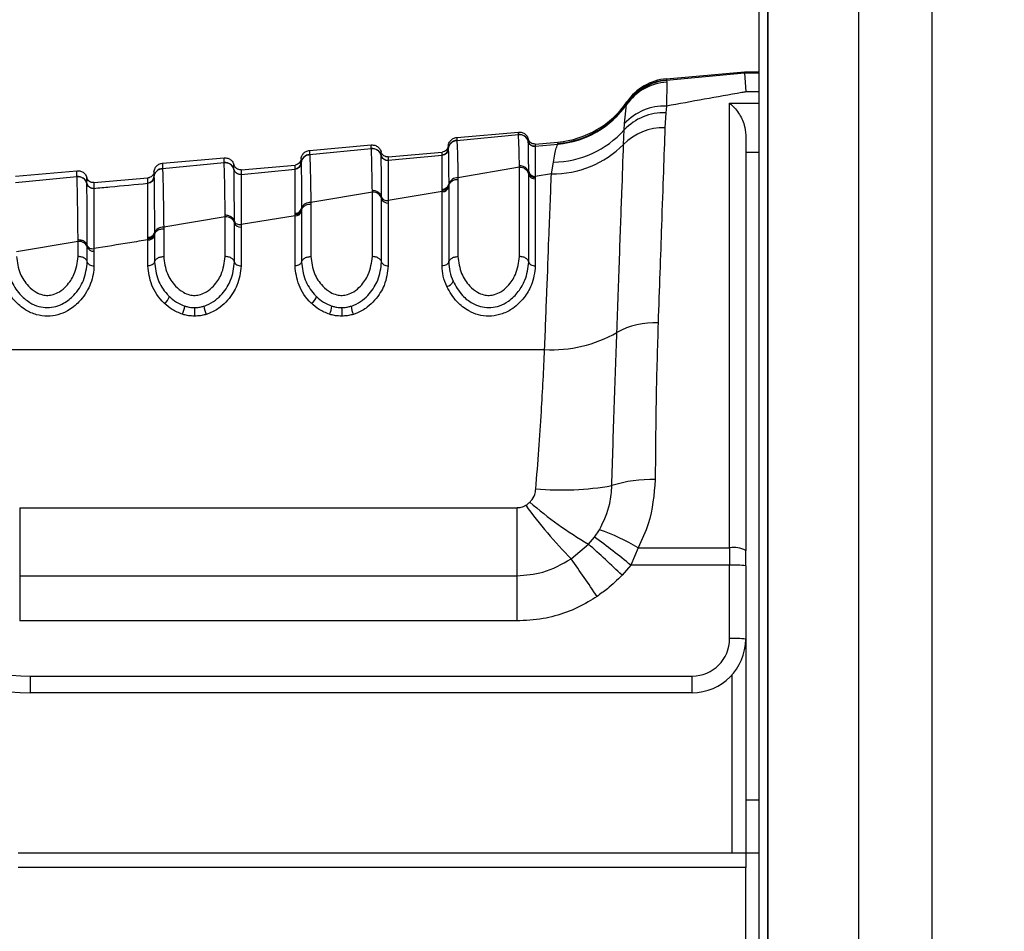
# Model space of a CAD drawing. Header units: millimetres. Extents: x 20 to 26560, y 40 to 18133.
# Tile 21 of 97: x 8913 to 8987, y 5379 to 5448. Entities that reach past the tile are written whole.
import ezdxf

# ---------------------------------------------------------------- set-up
doc = ezdxf.new("R2010")
doc.units = ezdxf.units.MM
doc.header["$LTSCALE"] = 2
doc.layers.add('COMPONENT_GEOMETRY', color=7, linetype='Continuous')
doc.styles.add('SLDTEXTSTYLE0', font='TXT', dxfattribs={"width": 0.75})
doc.dimstyles.new('SLDDIMSTYLE1', dxfattribs={"dimtxt": 150, "dimasz": 6.604, "dimexe": 0, "dimexo": 0.0625, "dimgap": 37.5, "dimtad": 0, "dimtih": 1, "dimtoh": 1, "dimdec": 0, "dimrnd": 1e-09, "dimzin": 12, "dimdsep": 46, "dimtxsty": 'SLDTEXTSTYLE0', "dimsah": 1, "dimcen": 0.09, "dimadec": 0, "dimazin": 3, "dimtfac": 1, "dimtdec": 0, "dimtofl": 0, "dimtmove": 0, "dimatfit": 3, "dimfxl": 1, "dimfrac": 2, "dimtolj": 1, "dimtzin": 12, "dimarcsym": 0})

# ---------------------------------------------------------------- blocks, each defined once
blk = doc.blocks.new('_D_3')
at = {"layer": 'COMPONENT_GEOMETRY', "color": 7}
for p, q in [((8984.055, 7491.327), (6579.839, 7491.327)), ((6586.189, 7491.327), (6586.189, 4817.337)), ((6286.085, 4786.869), (6240.381, 4786.869)), ((6240.381, 4786.869), (6240.381, 4548.744)), ((6886.293, 4786.869), (6931.996, 4786.869)), ((6931.996, 4786.869), (6931.996, 4548.744)), ((6240.381, 4548.744), (6286.085, 4548.744)), ((6931.996, 4548.744), (6886.293, 4548.744)), ((6586.189, 1650.327), (6586.189, 4324.317)), ((8897.92, 1650.327), (6579.839, 1650.327))]:
    blk.add_line(p, q, dxfattribs=at)
for points in [[(6586.189, 7491.327), (6585.173, 7484.723), (6587.205, 7484.723)], [(6586.189, 1650.327), (6587.205, 1656.931), (6585.173, 1656.931)]]:
    blk.add_solid(points, dxfattribs=at)
at = {"layer": 'COMPONENT_GEOMETRY', "color": 7, "char_height": 150, "attachment_point": 1, "style": 'SLDTEXTSTYLE0'}
for s, insert in [('9\'6.98"', (6286.085, 4742.104)), ('2921mm', (6177.022, 4517.677))]:
    blk.add_mtext(s, dxfattribs=dict(at, insert=insert))

msp = doc.modelspace()

# ---------------------------------------------------------------- linework, layer by layer
at = {"color": 8, "linetype": 'Continuous', "lineweight": 25}
for p, q in [((8975.707, 1723.327), (8975.707, 7471.327)), ((8981.172, 7471.327), (8981.172, 1723.327)), ((8968.908, 5940.867), (8968.908, 1723.327)), ((8967.174, 5443.6), (8968.26, 5443.6)), ((8968.26, 5442.167), (8967.26, 5442.167)), ((8966.06, 5441.313), (8968.26, 5441.313)), ((8968.26, 5437.648), (8967.26, 5437.648)), ((8966.26, 5385.309), (8966.26, 5398.623)), ((8967.26, 5389.268), (8968.26, 5389.268))]:
    msp.add_line(p, q, dxfattribs=at)
at = {"color": 7, "linetype": 'Continuous', "lineweight": 25}
for p, q in [((8968.897, 5940.861), (8968.897, 1723.327)), ((8968.26, 5328.142), (8968.26, 5940.309)), ((8961.329, 5443.047), (8967.173, 5443.6)), ((8961.332, 5443.143), (8967.173, 5443.654)), ((8967.173, 5443.6), (8967.173, 5443.654)), ((8967.173, 5443.654), (8968.26, 5443.654)), ((8967.173, 5443.6), (8967.26, 5442.167)), ((8961.329, 5443.047), (8961.348, 5443.021)), ((8961.367, 5442.886), (8961.336, 5441.106)), ((8961.348, 5443.021), (8961.367, 5442.886)), ((8958.378, 5441.309), (8958.382, 5441.33)), ((8958.382, 5441.33), (8958.385, 5441.425)), ((8958.206, 5439.802), (8958.356, 5441.219)), ((8958.356, 5441.219), (8958.378, 5441.309)), ((8961.283, 5440.61), (8961.22, 5439.487)), ((8961.336, 5441.106), (8961.283, 5440.61)), ((8966.06, 5408.1), (8966.06, 5441.313)), ((8945.66, 5438.761), (8950.266, 5439.164)), ((8958.135, 5438.242), (8958.177, 5439.328)), ((8958.177, 5439.328), (8958.206, 5439.802)), ((8945.661, 5438.543), (8950.266, 5438.982)), ((8945.661, 5438.543), (8945.661, 5438.537)), ((8950.266, 5438.982), (8950.266, 5438.988)), ((8951.004, 5438.467), (8951.004, 5438.471)), ((8951.005, 5438.461), (8951.004, 5438.467)), ((8951.532, 5438.27), (8953.228, 5438.419)), ((8967.26, 5438.937), (8967.26, 5407.902)), ((8934.66, 5437.798), (8939.266, 5438.201)), ((8934.661, 5437.494), (8939.266, 5437.933)), ((8939.266, 5437.933), (8939.266, 5437.939)), ((8940.532, 5437.308), (8944.569, 5437.661)), ((8945.024, 5437.903), (8945.024, 5437.897)), ((8945.024, 5437.897), (8945.024, 5437.893)), ((8951.532, 5438.099), (8951.531, 5438.096)), ((8951.531, 5438.096), (8951.531, 5438.089)), ((8951.532, 5438.099), (8953.234, 5438.262)), ((8953.234, 5438.262), (8953.224, 5438.31)), ((8923.66, 5436.836), (8928.266, 5437.239)), ((8934.661, 5437.494), (8934.661, 5437.488)), ((8940.004, 5437.418), (8940.004, 5437.422)), ((8940.005, 5437.412), (8940.004, 5437.419)), ((8940.532, 5437.051), (8940.531, 5437.047)), ((8940.531, 5437.047), (8940.531, 5437.041)), ((8940.532, 5437.051), (8944.569, 5437.436)), ((8944.569, 5437.44), (8944.569, 5437.445)), ((8944.569, 5437.436), (8944.569, 5437.44)), ((8952.736, 5436.052), (8952.891, 5436.916)), ((8912.66, 5435.874), (8917.266, 5436.276)), ((8923.661, 5436.447), (8928.266, 5436.885)), ((8923.661, 5436.447), (8923.661, 5436.441)), ((8928.266, 5436.885), (8928.266, 5436.89)), ((8929.004, 5436.37), (8929.004, 5436.374)), ((8929.005, 5436.364), (8929.004, 5436.37)), ((8929.532, 5436.346), (8933.569, 5436.699)), ((8929.532, 5436.003), (8933.569, 5436.387)), ((8933.569, 5436.391), (8933.569, 5436.397)), ((8933.569, 5436.387), (8933.569, 5436.391)), ((8934.024, 5436.854), (8934.024, 5436.848)), ((8934.024, 5436.848), (8934.024, 5436.844)), ((8950.35, 5436.528), (8945.75, 5435.755)), ((8950.35, 5436.528), (8950.349, 5436.646)), ((8950.35, 5429.864), (8950.35, 5436.528)), ((8951.04, 5436.138), (8951.04, 5436.216)), ((8912.661, 5435.402), (8917.266, 5435.839)), ((8917.266, 5435.839), (8917.266, 5435.844)), ((8918.532, 5435.383), (8922.569, 5435.737)), ((8923.024, 5435.807), (8923.024, 5435.801)), ((8923.024, 5435.801), (8923.024, 5435.797)), ((8929.532, 5436.003), (8929.531, 5435.999)), ((8929.531, 5435.999), (8929.531, 5435.993)), ((8945.75, 5435.755), (8945.75, 5435.637)), ((8945.75, 5435.637), (8945.75, 5429.864)), ((8951.04, 5436.022), (8951.04, 5436.138)), ((8951.04, 5429.452), (8951.04, 5436.022)), ((8952.736, 5436.052), (8951.533, 5435.855)), ((8951.533, 5435.855), (8951.533, 5435.777)), ((8951.533, 5435.777), (8951.533, 5435.661)), ((8951.533, 5435.661), (8951.533, 5429.158)), ((8918.004, 5435.324), (8918.004, 5435.328)), ((8918.004, 5435.319), (8918.004, 5435.324)), ((8918.532, 5434.957), (8918.531, 5434.953)), ((8918.531, 5434.953), (8918.531, 5434.947)), ((8922.569, 5435.344), (8922.569, 5435.35)), ((8922.569, 5435.34), (8922.569, 5435.344)), ((8939.35, 5434.679), (8939.349, 5434.798)), ((8944.567, 5434.713), (8940.533, 5434.051)), ((8944.567, 5434.713), (8944.568, 5434.79)), ((8944.567, 5429.158), (8944.567, 5434.713)), ((8944.568, 5434.79), (8944.568, 5434.9)), ((8945.059, 5435.258), (8945.06, 5435.144)), ((8945.06, 5435.144), (8945.06, 5435.064)), ((8945.06, 5435.064), (8945.06, 5429.452)), ((8939.35, 5434.679), (8934.75, 5433.906)), ((8939.35, 5429.864), (8939.35, 5434.679)), ((8940.04, 5434.2), (8940.04, 5434.315)), ((8940.04, 5429.452), (8940.04, 5434.2)), ((8940.533, 5434.051), (8940.533, 5433.857)), ((8934.059, 5433.436), (8934.06, 5433.322)), ((8934.06, 5433.322), (8934.06, 5433.242)), ((8934.06, 5433.242), (8934.06, 5429.452)), ((8934.75, 5433.906), (8934.75, 5433.789)), ((8934.75, 5433.789), (8934.75, 5429.864)), ((8940.533, 5433.857), (8940.533, 5429.158)), ((8928.35, 5432.832), (8923.75, 5432.061)), ((8928.35, 5432.832), (8928.349, 5432.951)), ((8928.35, 5429.864), (8928.35, 5432.832)), ((8929.04, 5432.379), (8929.04, 5432.494)), ((8933.567, 5432.909), (8929.533, 5432.249)), ((8933.567, 5432.909), (8933.568, 5432.986)), ((8933.567, 5429.158), (8933.567, 5432.909)), ((8933.568, 5432.986), (8933.568, 5433.097)), ((8923.75, 5432.061), (8923.75, 5431.944)), ((8923.75, 5431.944), (8923.75, 5429.864)), ((8929.04, 5429.452), (8929.04, 5432.379)), ((8929.533, 5432.055), (8929.533, 5429.158)), ((8917.35, 5430.99), (8917.349, 5431.108)), ((8922.567, 5431.186), (8922.568, 5431.297)), ((8922.567, 5431.109), (8922.567, 5431.186)), ((8922.567, 5429.158), (8922.567, 5431.109)), ((8923.059, 5431.617), (8923.06, 5431.503)), ((8923.06, 5431.503), (8923.06, 5431.423)), ((8923.06, 5431.423), (8923.06, 5429.452)), ((8917.35, 5430.99), (8912.75, 5430.221)), ((8917.35, 5429.864), (8917.35, 5430.99)), ((8918.04, 5430.562), (8918.04, 5430.678)), ((8918.04, 5429.452), (8918.04, 5430.562)), ((8918.533, 5430.45), (8918.533, 5430.257)), ((8918.533, 5430.257), (8918.533, 5429.158)), ((8896.729, 5422.911), (8952.229, 5422.911)), ((8912.984, 5411.093), (8912.984, 5406.012)), ((8912.984, 5411.093), (8950.139, 5411.093)), ((8950.139, 5411.093), (8950.139, 5406.012)), ((8955.964, 5408.898), (8956.338, 5409.443)), ((8954.207, 5407.263), (8955.508, 5408.372)), ((8955.508, 5408.372), (8955.964, 5408.898)), ((8959.217, 5408.1), (8958.678, 5406.797)), ((8959.217, 5408.1), (8966.06, 5408.1)), ((8966.06, 5408.1), (8966.06, 5406.797)), ((8967.26, 5406.755), (8967.26, 5407.902)), ((8958.678, 5406.797), (8958.015, 5406.041)), ((8966.06, 5406.797), (8958.678, 5406.797)), ((8966.06, 5401.31), (8966.06, 5406.797)), ((8967.26, 5406.755), (8967.26, 5401.268)), ((8912.984, 5406.012), (8912.984, 5402.626)), ((8912.984, 5406.012), (8950.139, 5406.012)), ((8950.139, 5406.012), (8950.139, 5402.626)), ((8950.139, 5402.626), (8912.984, 5402.626)), ((8967.26, 5401.268), (8967.26, 5385.309)), ((8913.785, 5398.51), (8963.26, 5398.51)), ((8913.785, 5397.268), (8913.785, 5398.51)), ((8963.26, 5397.268), (8963.26, 5398.51)), ((8963.26, 5397.268), (8913.785, 5397.268)), ((8912.86, 5385.309), (8967.26, 5385.309)), ((8967.26, 5385.309), (8967.26, 5384.213)), ((8968.26, 5385.268), (8967.26, 5385.268)), ((8967.26, 5384.213), (8912.86, 5384.213)), ((8967.26, 5337.809), (8967.26, 5384.213))]:
    msp.add_line(p, q, dxfattribs=at)
for centre, radius, start, end in [((8961.597, 5438.919), 3.973, 93.31237, 144.64383), ((8961.665, 5439.039), 3.995, 94.53773, 145.36059), ((8961.677, 5439.062), 4, 94.98935, 145.45854), ((8961.681, 5439.158), 4, 95, 145.4788), ((8952.618, 5445.392), 7, 275, 325.4788), ((8952.615, 5445.283), 7, 274.9879, 325.41061), ((8952.62, 5445.24), 7.005, 275.03006, 324.96754), ((8961.16, 5436.506), 4.106, 88.28209, 136.58096), ((8961.178, 5437.075), 4.034, 87.75358, 137.46123), ((8952.778, 5444.161), 7.246, 270.89248, 318.1669), ((8961.122, 5435.284), 4.204, 88.66545, 135.28351), ((8945.721, 5437.846), 0.7, 94.96362, 175.37012), ((8950.327, 5438.285), 0.7, 14.56379, 95.01601), ((8951.488, 5438.598), 0.5, 194.62283, 275.00852), ((8951.488, 5438.587), 0.5, 194.58219, 274.91239), ((8939.327, 5437.236), 0.7, 14.5966, 95.02051), ((8944.526, 5437.943), 0.5, 274.96367, 355.37015), ((8944.526, 5437.934), 0.5, 274.97499, 355.31886), ((8952.895, 5443.411), 7.36, 268.76314, 315.3914), ((8934.721, 5436.797), 0.699, 94.94911, 175.35582), ((8940.488, 5437.549), 0.5, 194.63736, 275.01283), ((8940.488, 5437.539), 0.5, 194.61554, 274.95338), ((8923.721, 5435.75), 0.699, 94.93489, 175.34178), ((8928.327, 5436.188), 0.7, 14.62192, 95.02475), ((8929.488, 5436.501), 0.5, 194.65179, 275.0171), ((8929.488, 5436.491), 0.5, 194.64081, 274.97904), ((8933.526, 5436.894), 0.5, 274.94917, 355.35586), ((8933.526, 5436.885), 0.5, 274.96054, 355.318), ((8950.384, 5435.85), 0.678, 14.68466, 92.86724), ((8951.508, 5436.338), 0.484, 194.61029, 272.93826), ((8917.327, 5435.142), 0.7, 14.64313, 95.02876), ((8922.526, 5435.847), 0.5, 274.93497, 355.34183), ((8922.526, 5435.838), 0.5, 274.94617, 355.31256), ((8945.712, 5435.078), 0.677, 86.85397, 164.61833), ((8951.509, 5436.145), 0.485, 194.68466, 272.86724), ((8918.488, 5435.455), 0.5, 194.66583, 275.02125), ((8918.488, 5435.445), 0.5, 194.66167, 274.99692), ((8944.595, 5435.195), 0.483, 266.6557, 344.29235), ((8944.591, 5435.384), 0.485, 267.21495, 344.89806), ((8939.395, 5434.006), 0.674, 16.66521, 93.76431), ((8940.502, 5434.338), 0.482, 196.66521, 273.76431), ((8933.602, 5433.389), 0.481, 265.78299, 342.23384), ((8933.599, 5433.578), 0.482, 266.29369, 342.86507), ((8934.702, 5433.234), 0.674, 85.97641, 162.5596), ((8928.404, 5432.162), 0.672, 18.79574, 94.61245), ((8923.693, 5431.391), 0.673, 85.15278, 160.35491), ((8929.495, 5432.534), 0.48, 198.79574, 274.61245), ((8922.609, 5431.587), 0.48, 264.96497, 340.02134), ((8922.606, 5431.776), 0.481, 265.43737, 340.68633), ((8917.414, 5430.321), 0.672, 21.08422, 95.40068), ((8918.488, 5430.735), 0.48, 201.08422, 275.40068), ((8944.796, 5428.235), 0.623, 280.68995, 339.45519), ((8923.363, 5427.099), 0.849, 300.37098, 344.02401), ((8934.363, 5427.099), 0.849, 300.37098, 344.02401), ((8923.463, 5426.385), 1.881, 333.49877, 353.0668), ((9206.166, 5426.268), 280.111, 180.04546, 180.17627), ((8928.659, 5426.381), 1.917, 186.79912, 206.00107), ((8934.463, 5426.385), 1.881, 333.49877, 353.0668), ((9217.166, 5426.268), 280.111, 180.04546, 180.17627), ((8939.659, 5426.381), 1.917, 186.79912, 206.00107), ((8960.384, 5419.262), 5.644, 86.67642, 119.24074), ((8952.757, 5432.736), 9.839, 266.92913, 299.66914), ((8953.434, 5434.981), 22.567, 265.27046, 279.74217), ((8960.195, 5403.523), 9.674, 88.20634, 107.70818), ((8980.914, 5433.301), 37.3, 216.19794, 224.27386), ((8969.89, 5433.132), 28.634, 229.04383, 239.85023), ((8951.327, 5394.939), 15.345, 59.0583, 70.94149), ((8896.445, 5342.331), 88.599, 45.97865, 48.19247), ((8907.057, 5342.902), 82.142, 51.06499, 53.45868), ((8966.352, 5406.136), 1.986, 62.79102, 98.44828), ((8861.678, 5341.101), 113.749, 33.8507, 35.566), ((8966.36, 5398.17), 8.633, 84.01335, 91.98909), ((8913.785, 5417.31), 18.8, 234.78286, 270), ((8913.785, 5417.268), 20, 234.78286, 270), ((8963.26, 5401.31), 2.8, 270, 0), ((8963.26, 5401.268), 4, 270, 0), ((8966.36, 5392.683), 8.633, 84.01335, 91.98909)]:
    msp.add_arc(centre, radius, start, end, dxfattribs=at)
for points, knots in [([(8961.332, 5443.143), (8961.332, 5443.139), (8961.332, 5443.13), (8961.33, 5443.073), (8961.329, 5443.047)], [0, 0, 0, 0, 0.541517, 1, 1, 1, 1]), ([(8967.26, 5442.167), (8967.162, 5442.149), (8965.215, 5441.802), (8963.226, 5441.445), (8961.336, 5441.106)], [0, 0, 0, 0, 0.05035, 1, 1, 1, 1]), ([(8966.06, 5441.313), (8966.063, 5441.31), (8966.295, 5441.132), (8966.71, 5440.682), (8967.168, 5439.826), (8967.234, 5439.193), (8967.26, 5438.937)], [0, 0, 0, 0, 0.005285, 0.4232414, 0.7661018, 1, 1, 1, 1]), ([(8950.266, 5438.988), (8950.266, 5438.991), (8950.266, 5439.049), (8950.266, 5439.139), (8950.266, 5439.155), (8950.266, 5439.164)], [0, 0, 0, 0, 0.024244, 0.500106, 1, 1, 1, 1]), ([(8950.266, 5439.164), (8950.358, 5439.161), (8950.543, 5439.156), (8950.788, 5439.015), (8950.942, 5438.829), (8950.988, 5438.693), (8951.004, 5438.643)], [0, 0, 0, 0, 0.279636, 0.559272, 0.838908, 1, 1, 1, 1]), ([(8961.22, 5439.487), (8961.183, 5438.435), (8961.109, 5436.311), (8960.944, 5431.582), (8960.799, 5427.41), (8960.711, 5424.897)], [0, 0, 0, 0, 0.280639, 0.566729, 1, 1, 1, 1]), ([(8945.024, 5438.119), (8945.031, 5438.171), (8945.053, 5438.314), (8945.172, 5438.524), (8945.389, 5438.705), (8945.57, 5438.742), (8945.66, 5438.761)], [0, 0, 0, 0, 0.161092, 0.440728, 0.720364, 1, 1, 1, 1]), ([(8945.024, 5437.897), (8945.032, 5437.949), (8945.053, 5438.091), (8945.173, 5438.301), (8945.39, 5438.482), (8945.571, 5438.519), (8945.661, 5438.537)], [0, 0, 0, 0, 0.160966, 0.440644, 0.720322, 1, 1, 1, 1]), ([(8945.66, 5438.761), (8945.66, 5438.76), (8945.66, 5438.759), (8945.661, 5438.718), (8945.661, 5438.623), (8945.661, 5438.553), (8945.661, 5438.543)], [0, 0, 0, 0, 0.078728, 0.506313, 0.933899, 1, 1, 1, 1]), ([(8945.661, 5438.537), (8945.663, 5438.526), (8945.678, 5438.428), (8945.703, 5437.893), (8945.73, 5436.774), (8945.745, 5436.003), (8945.75, 5435.755)], [0, 0, 0, 0, 0.0581112, 0.5134808, 0.8432452, 1, 1, 1, 1]), ([(8950.266, 5438.988), (8950.358, 5438.986), (8950.543, 5438.981), (8950.788, 5438.84), (8950.942, 5438.654), (8950.988, 5438.517), (8951.004, 5438.467)], [0, 0, 0, 0, 0.279599, 0.559199, 0.838798, 1, 1, 1, 1]), ([(8950.349, 5436.646), (8950.348, 5436.672), (8950.333, 5437.383), (8950.305, 5438.525), (8950.279, 5438.83), (8950.266, 5438.982)], [0, 0, 0, 0, 0.018267, 0.509409, 1, 1, 1, 1]), ([(8951.004, 5438.471), (8951.004, 5438.493), (8951.004, 5438.546), (8951.004, 5438.621), (8951.004, 5438.634), (8951.004, 5438.643)], [0, 0, 0, 0, 0.206416, 0.494549, 1, 1, 1, 1]), ([(8951.04, 5436.216), (8951.039, 5436.27), (8951.032, 5437.04), (8951.022, 5437.897), (8951.011, 5438.363), (8951.006, 5438.438), (8951.005, 5438.461)], [0, 0, 0, 0, 0.040645, 0.584105, 0.874491, 1, 1, 1, 1]), ([(8953.224, 5438.31), (8953.225, 5438.341), (8953.227, 5438.405), (8953.228, 5438.414), (8953.228, 5438.419)], [0, 0, 0, 0, 0.491504, 1, 1, 1, 1]), ([(8934.024, 5437.157), (8934.031, 5437.209), (8934.053, 5437.352), (8934.172, 5437.561), (8934.389, 5437.743), (8934.57, 5437.78), (8934.66, 5437.798)], [0, 0, 0, 0, 0.161092, 0.440728, 0.720364, 1, 1, 1, 1]), ([(8934.66, 5437.798), (8934.66, 5437.792), (8934.661, 5437.783), (8934.661, 5437.706), (8934.661, 5437.612), (8934.661, 5437.515), (8934.661, 5437.494)], [0, 0, 0, 0, 0.3236898, 0.5044315, 0.893531, 1, 1, 1, 1]), ([(8939.266, 5437.939), (8939.266, 5437.988), (8939.266, 5438.068), (8939.266, 5438.161), (8939.266, 5438.199), (8939.266, 5438.201), (8939.266, 5438.201)], [0, 0, 0, 0, 0.305522, 0.500162, 0.917082, 1, 1, 1, 1]), ([(8939.266, 5438.201), (8939.358, 5438.199), (8939.543, 5438.194), (8939.788, 5438.053), (8939.942, 5437.867), (8939.988, 5437.73), (8940.004, 5437.68)], [0, 0, 0, 0, 0.279636, 0.559272, 0.838908, 1, 1, 1, 1]), ([(8939.266, 5437.939), (8939.358, 5437.936), (8939.543, 5437.931), (8939.788, 5437.79), (8939.942, 5437.605), (8939.988, 5437.468), (8940.004, 5437.418)], [0, 0, 0, 0, 0.27961, 0.559221, 0.838831, 1, 1, 1, 1]), ([(8939.349, 5434.798), (8939.34, 5435.314), (8939.325, 5436.198), (8939.302, 5437.18), (8939.283, 5437.752), (8939.271, 5437.884), (8939.266, 5437.933)], [0, 0, 0, 0, 0.296146, 0.5073, 0.816527, 1, 1, 1, 1]), ([(8940.004, 5437.422), (8940.004, 5437.496), (8940.004, 5437.604), (8940.004, 5437.67), (8940.004, 5437.676), (8940.004, 5437.68)], [0, 0, 0, 0, 0.49639, 0.731261, 1, 1, 1, 1]), ([(8944.569, 5437.445), (8944.569, 5437.477), (8944.569, 5437.543), (8944.569, 5437.635), (8944.569, 5437.651), (8944.569, 5437.661)], [0, 0, 0, 0, 0.2373766, 0.4936885, 1, 1, 1, 1]), ([(8945.024, 5438.119), (8945.024, 5438.109), (8945.024, 5438.093), (8945.024, 5438.001), (8945.024, 5437.935), (8945.024, 5437.903)], [0, 0, 0, 0, 0.50631, 0.762623, 1, 1, 1, 1]), ([(8945.024, 5437.893), (8945.025, 5437.882), (8945.033, 5437.75), (8945.044, 5437.02), (8945.056, 5435.649), (8945.059, 5435.258)], [0, 0, 0, 0, 0.058019, 0.731528, 1, 1, 1, 1]), ([(8951.531, 5438.089), (8951.531, 5438.065), (8951.532, 5437.984), (8951.532, 5437.522), (8951.533, 5436.522), (8951.533, 5435.855)], [0, 0, 0, 0, 0.125665, 0.416296, 1, 1, 1, 1]), ([(8951.532, 5438.27), (8951.532, 5438.262), (8951.532, 5438.249), (8951.532, 5438.174), (8951.532, 5438.121), (8951.532, 5438.099)], [0, 0, 0, 0, 0.50545, 0.793584, 1, 1, 1, 1]), ([(8952.891, 5436.916), (8952.964, 5437.326), (8953.088, 5438.025), (8953.192, 5438.193), (8953.234, 5438.262)], [0, 0, 0, 0, 0.587951, 1, 1, 1, 1]), ([(8957.627, 5424.187), (8957.695, 5426.084), (8957.834, 5429.931), (8958.006, 5434.674), (8958.093, 5437.089), (8958.135, 5438.242)], [0, 0, 0, 0, 0.336897, 0.683326, 1, 1, 1, 1]), ([(8928.266, 5436.89), (8928.266, 5436.96), (8928.266, 5437.066), (8928.266, 5437.177), (8928.266, 5437.231), (8928.266, 5437.237), (8928.266, 5437.239)], [0, 0, 0, 0, 0.331322, 0.500214, 0.838141, 1, 1, 1, 1]), ([(8928.266, 5437.239), (8928.358, 5437.236), (8928.543, 5437.231), (8928.788, 5437.09), (8928.942, 5436.905), (8928.988, 5436.768), (8929.004, 5436.718)], [0, 0, 0, 0, 0.279636, 0.559272, 0.838908, 1, 1, 1, 1]), ([(8934.024, 5436.848), (8934.032, 5436.9), (8934.053, 5437.043), (8934.173, 5437.252), (8934.39, 5437.433), (8934.571, 5437.47), (8934.661, 5437.488)], [0, 0, 0, 0, 0.161001, 0.440667, 0.720334, 1, 1, 1, 1]), ([(8934.024, 5437.157), (8934.024, 5437.143), (8934.024, 5437.122), (8934.024, 5436.997), (8934.024, 5436.906), (8934.024, 5436.854)], [0, 0, 0, 0, 0.5044252, 0.721113, 1, 1, 1, 1]), ([(8934.661, 5437.488), (8934.662, 5437.482), (8934.67, 5437.411), (8934.685, 5437.124), (8934.708, 5436.311), (8934.729, 5435.285), (8934.744, 5434.302), (8934.75, 5433.906)], [0, 0, 0, 0, 0.02498, 0.311752, 0.510885, 0.803406, 1, 1, 1, 1]), ([(8940.04, 5434.316), (8940.04, 5434.403), (8940.034, 5435.316), (8940.024, 5436.375), (8940.013, 5437.184), (8940.007, 5437.336), (8940.005, 5437.412)], [0, 0, 0, 0, 0.048389, 0.50682, 0.753735, 1, 1, 1, 1]), ([(8940.531, 5437.041), (8940.532, 5436.962), (8940.532, 5436.803), (8940.533, 5435.998), (8940.533, 5434.829), (8940.533, 5434.051)], [0, 0, 0, 0, 0.250116, 0.500765, 1, 1, 1, 1]), ([(8940.532, 5437.308), (8940.532, 5437.304), (8940.532, 5437.297), (8940.532, 5437.232), (8940.532, 5437.124), (8940.532, 5437.051)], [0, 0, 0, 0, 0.268737, 0.503609, 1, 1, 1, 1]), ([(8944.568, 5434.9), (8944.568, 5435.285), (8944.567, 5436.716), (8944.568, 5437.132), (8944.569, 5437.436)], [0, 0, 0, 0, 0.268949, 1, 1, 1, 1]), ([(8917.266, 5435.844), (8917.266, 5435.857), (8917.266, 5435.956), (8917.266, 5436.071), (8917.266, 5436.197), (8917.266, 5436.265), (8917.266, 5436.273), (8917.266, 5436.276)], [0, 0, 0, 0, 0.045283, 0.348609, 0.500266, 0.803652, 1, 1, 1, 1]), ([(8917.266, 5436.276), (8917.358, 5436.274), (8917.543, 5436.269), (8917.788, 5436.128), (8917.942, 5435.942), (8917.988, 5435.805), (8918.004, 5435.755)], [0, 0, 0, 0, 0.279636, 0.559272, 0.838908, 1, 1, 1, 1]), ([(8923.024, 5436.195), (8923.031, 5436.247), (8923.053, 5436.389), (8923.172, 5436.599), (8923.389, 5436.78), (8923.57, 5436.817), (8923.66, 5436.836)], [0, 0, 0, 0, 0.161092, 0.440728, 0.720364, 1, 1, 1, 1]), ([(8923.024, 5435.801), (8923.032, 5435.853), (8923.053, 5435.995), (8923.173, 5436.205), (8923.39, 5436.386), (8923.571, 5436.422), (8923.661, 5436.441)], [0, 0, 0, 0, 0.161023, 0.440682, 0.720341, 1, 1, 1, 1]), ([(8923.024, 5436.195), (8923.024, 5436.176), (8923.024, 5436.151), (8923.024, 5435.996), (8923.024, 5435.879), (8923.024, 5435.807)], [0, 0, 0, 0, 0.503297, 0.694828, 1, 1, 1, 1]), ([(8923.66, 5436.836), (8923.66, 5436.836), (8923.661, 5436.835), (8923.661, 5436.811), (8923.661, 5436.723), (8923.661, 5436.612), (8923.661, 5436.49), (8923.661, 5436.447)], [0, 0, 0, 0, 0.023999, 0.34354, 0.503304, 0.822907, 1, 1, 1, 1]), ([(8923.661, 5436.441), (8923.663, 5436.418), (8923.672, 5436.315), (8923.686, 5435.918), (8923.703, 5435.182), (8923.724, 5434.084), (8923.739, 5432.92), (8923.75, 5432.061)], [0, 0, 0, 0, 0.071059, 0.328707, 0.508594, 0.637825, 1, 1, 1, 1]), ([(8928.266, 5436.89), (8928.358, 5436.888), (8928.543, 5436.883), (8928.788, 5436.742), (8928.942, 5436.557), (8928.988, 5436.42), (8929.004, 5436.37)], [0, 0, 0, 0, 0.279617, 0.559234, 0.838851, 1, 1, 1, 1]), ([(8928.349, 5432.951), (8928.34, 5433.636), (8928.325, 5434.729), (8928.302, 5435.894), (8928.284, 5436.624), (8928.271, 5436.805), (8928.266, 5436.885)], [0, 0, 0, 0, 0.316585, 0.505351, 0.78008, 1, 1, 1, 1]), ([(8929.004, 5436.374), (8929.004, 5436.472), (8929.004, 5436.61), (8929.004, 5436.702), (8929.004, 5436.712), (8929.004, 5436.718)], [0, 0, 0, 0, 0.497408, 0.70081, 1, 1, 1, 1]), ([(8929.04, 5432.495), (8929.04, 5432.562), (8929.034, 5433.694), (8929.025, 5434.988), (8929.013, 5436.053), (8929.008, 5436.253), (8929.005, 5436.364)], [0, 0, 0, 0, 0.029742, 0.504683, 0.725321, 1, 1, 1, 1]), ([(8929.532, 5436.346), (8929.532, 5436.34), (8929.532, 5436.33), (8929.532, 5436.239), (8929.532, 5436.101), (8929.532, 5436.003)], [0, 0, 0, 0, 0.299188, 0.502591, 1, 1, 1, 1]), ([(8933.568, 5433.097), (8933.568, 5433.569), (8933.568, 5434.472), (8933.568, 5435.688), (8933.569, 5436.255), (8933.569, 5436.37), (8933.569, 5436.387)], [0, 0, 0, 0, 0.257471, 0.493197, 0.926487, 1, 1, 1, 1]), ([(8933.569, 5436.397), (8933.569, 5436.448), (8933.569, 5436.54), (8933.569, 5436.664), (8933.569, 5436.685), (8933.569, 5436.699)], [0, 0, 0, 0, 0.2788864, 0.4955735, 1, 1, 1, 1]), ([(8934.024, 5436.844), (8934.025, 5436.826), (8934.03, 5436.702), (8934.039, 5436.111), (8934.05, 5434.854), (8934.056, 5433.922), (8934.059, 5433.436)], [0, 0, 0, 0, 0.073597, 0.507112, 0.742765, 1, 1, 1, 1]), ([(8951.04, 5436.138), (8951.028, 5436.183), (8950.995, 5436.305), (8950.857, 5436.478), (8950.624, 5436.619), (8950.44, 5436.637), (8950.349, 5436.646)], [0, 0, 0, 0, 0.160815, 0.440545, 0.720273, 1, 1, 1, 1]), ([(8917.266, 5435.844), (8917.358, 5435.842), (8917.543, 5435.837), (8917.788, 5435.696), (8917.942, 5435.511), (8917.988, 5435.374), (8918.004, 5435.324)], [0, 0, 0, 0, 0.279621, 0.559243, 0.838864, 1, 1, 1, 1]), ([(8917.349, 5431.108), (8917.339, 5431.958), (8917.324, 5433.251), (8917.295, 5435.077), (8917.278, 5435.514), (8917.266, 5435.839)], [0, 0, 0, 0, 0.331863, 0.504238, 1, 1, 1, 1]), ([(8918.004, 5435.328), (8918.004, 5435.45), (8918.004, 5435.617), (8918.004, 5435.734), (8918.004, 5435.747), (8918.004, 5435.755)], [0, 0, 0, 0, 0.498061, 0.680482, 1, 1, 1, 1]), ([(8922.569, 5435.35), (8922.569, 5435.421), (8922.569, 5435.538), (8922.569, 5435.693), (8922.569, 5435.718), (8922.569, 5435.737)], [0, 0, 0, 0, 0.305171, 0.496702, 1, 1, 1, 1]), ([(8923.024, 5435.797), (8923.024, 5435.782), (8923.03, 5435.638), (8923.038, 5434.954), (8923.05, 5433.399), (8923.056, 5432.265), (8923.059, 5431.617)], [0, 0, 0, 0, 0.051672, 0.505066, 0.717512, 1, 1, 1, 1]), ([(8929.531, 5435.993), (8929.531, 5435.992), (8929.532, 5435.926), (8929.532, 5435.651), (8929.533, 5434.637), (8929.533, 5433.225), (8929.533, 5432.249)], [0, 0, 0, 0, 0.0042843, 0.2781673, 0.5014835, 1, 1, 1, 1]), ([(8945.06, 5435.144), (8945.072, 5435.187), (8945.106, 5435.306), (8945.243, 5435.474), (8945.475, 5435.611), (8945.659, 5435.628), (8945.75, 5435.637)], [0, 0, 0, 0, 0.161268, 0.440845, 0.720423, 1, 1, 1, 1]), ([(8952.229, 5422.911), (8952.286, 5424.39), (8952.401, 5427.375), (8952.58, 5432.013), (8952.677, 5434.53), (8952.736, 5436.052)], [0, 0, 0, 0, 0.279346, 0.564006, 1, 1, 1, 1]), ([(8918.04, 5430.678), (8918.04, 5430.826), (8918.036, 5431.63), (8918.029, 5432.792), (8918.018, 5434.546), (8918.01, 5434.998), (8918.004, 5435.319)], [0, 0, 0, 0, 0.055685, 0.303138, 0.50423, 1, 1, 1, 1]), ([(8918.531, 5434.947), (8918.532, 5434.935), (8918.532, 5434.779), (8918.533, 5434.075), (8918.533, 5432.457), (8918.533, 5431.329), (8918.533, 5430.569), (8918.533, 5430.45)], [0, 0, 0, 0, 0.038421, 0.501138, 0.704054, 0.953619, 1, 1, 1, 1]), ([(8918.532, 5435.383), (8918.532, 5435.375), (8918.532, 5435.362), (8918.532, 5435.246), (8918.532, 5435.079), (8918.532, 5434.957)], [0, 0, 0, 0, 0.319517, 0.501938, 1, 1, 1, 1]), ([(8918.532, 5434.957), (8918.932, 5434.995), (8920.278, 5435.123), (8921.623, 5435.25), (8922.569, 5435.34)], [0, 0, 0, 0, 0.297159, 1, 1, 1, 1]), ([(8922.568, 5431.297), (8922.568, 5431.347), (8922.568, 5432.012), (8922.568, 5433.04), (8922.568, 5434.656), (8922.569, 5435.058), (8922.569, 5435.34)], [0, 0, 0, 0, 0.021195, 0.282969, 0.495586, 1, 1, 1, 1]), ([(8940.04, 5434.315), (8940.028, 5434.358), (8939.995, 5434.474), (8939.857, 5434.638), (8939.624, 5434.772), (8939.441, 5434.79), (8939.349, 5434.798)], [0, 0, 0, 0, 0.160955, 0.440637, 0.720318, 1, 1, 1, 1]), ([(8940.04, 5434.315), (8940.056, 5434.275), (8940.087, 5434.195), (8940.204, 5434.104), (8940.357, 5434.046), (8940.474, 5434.05), (8940.533, 5434.051)], [0, 0, 0, 0, 0.250094, 0.50011, 0.75007, 1, 1, 1, 1]), ([(8934.06, 5433.322), (8934.044, 5433.276), (8934.013, 5433.185), (8933.896, 5433.076), (8933.743, 5433.001), (8933.626, 5432.991), (8933.568, 5432.986)], [0, 0, 0, 0, 0.249999, 0.499999, 0.749999, 1, 1, 1, 1]), ([(8934.06, 5433.322), (8934.072, 5433.363), (8934.106, 5433.475), (8934.243, 5433.634), (8934.475, 5433.764), (8934.659, 5433.78), (8934.75, 5433.789)], [0, 0, 0, 0, 0.161233, 0.440822, 0.720411, 1, 1, 1, 1]), ([(8929.04, 5432.494), (8929.028, 5432.535), (8928.995, 5432.644), (8928.857, 5432.8), (8928.625, 5432.927), (8928.441, 5432.943), (8928.349, 5432.951)], [0, 0, 0, 0, 0.160979, 0.440653, 0.720326, 1, 1, 1, 1]), ([(8929.04, 5432.495), (8929.056, 5432.457), (8929.087, 5432.382), (8929.204, 5432.296), (8929.357, 5432.243), (8929.474, 5432.247), (8929.533, 5432.249)], [0, 0, 0, 0, 0.250077, 0.500091, 0.750057, 1, 1, 1, 1]), ([(8923.06, 5431.503), (8923.072, 5431.542), (8923.106, 5431.648), (8923.243, 5431.798), (8923.475, 5431.92), (8923.659, 5431.936), (8923.75, 5431.944)], [0, 0, 0, 0, 0.161211, 0.440807, 0.720404, 1, 1, 1, 1]), ([(8929.533, 5432.249), (8929.533, 5432.246), (8929.533, 5432.182), (8929.533, 5432.118), (8929.533, 5432.055)], [0, 0, 0, 0, 0.036212, 1, 1, 1, 1]), ([(8918.04, 5430.678), (8918.028, 5430.715), (8917.995, 5430.819), (8917.857, 5430.966), (8917.625, 5431.085), (8917.441, 5431.101), (8917.349, 5431.108)], [0, 0, 0, 0, 0.160996, 0.440664, 0.720332, 1, 1, 1, 1]), ([(8922.567, 5431.109), (8922.115, 5431.035), (8920.771, 5430.816), (8919.426, 5430.596), (8918.533, 5430.45)], [0, 0, 0, 0, 0.336526, 1, 1, 1, 1]), ([(8923.06, 5431.503), (8923.044, 5431.46), (8923.013, 5431.374), (8922.896, 5431.271), (8922.743, 5431.2), (8922.626, 5431.191), (8922.567, 5431.186)], [0, 0, 0, 0, 0.249999, 0.499999, 0.749999, 1, 1, 1, 1]), ([(8918.04, 5430.678), (8918.056, 5430.643), (8918.087, 5430.573), (8918.205, 5430.493), (8918.358, 5430.444), (8918.475, 5430.448), (8918.533, 5430.45)], [0, 0, 0, 0, 0.250067, 0.5000787, 0.75005, 1, 1, 1, 1]), ([(8912.75, 5429.864), (8912.803, 5429.436), (8912.896, 5428.672), (8913.492, 5427.747), (8914.115, 5427.218), (8914.639, 5426.991), (8915.093, 5426.938), (8915.543, 5427.017), (8916.03, 5427.254), (8916.601, 5427.75), (8917.195, 5428.648), (8917.292, 5429.41), (8917.35, 5429.864)], [0, 0, 0, 0, 0.1815485, 0.3237951, 0.4088504, 0.462296, 0.5041852, 0.5459836, 0.6005596, 0.6773038, 0.8079076, 1, 1, 1, 1]), ([(8918.04, 5429.452), (8918.028, 5429.488), (8917.995, 5429.587), (8917.857, 5429.727), (8917.625, 5429.841), (8917.442, 5429.856), (8917.35, 5429.864)], [0, 0, 0, 0, 0.161092, 0.440728, 0.720364, 1, 1, 1, 1]), ([(8923.06, 5429.452), (8923.072, 5429.488), (8923.106, 5429.587), (8923.243, 5429.727), (8923.475, 5429.841), (8923.659, 5429.856), (8923.75, 5429.864)], [0, 0, 0, 0, 0.161092, 0.440728, 0.720364, 1, 1, 1, 1]), ([(8923.75, 5429.864), (8923.803, 5429.436), (8923.896, 5428.672), (8924.492, 5427.747), (8925.115, 5427.218), (8925.639, 5426.991), (8926.093, 5426.938), (8926.543, 5427.017), (8927.03, 5427.254), (8927.601, 5427.75), (8928.195, 5428.648), (8928.292, 5429.41), (8928.35, 5429.864)], [0, 0, 0, 0, 0.1815485, 0.3237951, 0.4088504, 0.462296, 0.5041852, 0.5459836, 0.6005596, 0.6773038, 0.8079076, 1, 1, 1, 1]), ([(8929.04, 5429.452), (8929.028, 5429.488), (8928.995, 5429.587), (8928.857, 5429.727), (8928.625, 5429.841), (8928.442, 5429.856), (8928.35, 5429.864)], [0, 0, 0, 0, 0.161092, 0.440728, 0.720364, 1, 1, 1, 1]), ([(8934.06, 5429.452), (8934.072, 5429.488), (8934.106, 5429.587), (8934.243, 5429.727), (8934.475, 5429.841), (8934.659, 5429.856), (8934.75, 5429.864)], [0, 0, 0, 0, 0.161092, 0.440728, 0.720364, 1, 1, 1, 1]), ([(8934.75, 5429.864), (8934.803, 5429.436), (8934.896, 5428.672), (8935.492, 5427.747), (8936.115, 5427.218), (8936.639, 5426.991), (8937.093, 5426.938), (8937.543, 5427.017), (8938.03, 5427.254), (8938.601, 5427.75), (8939.195, 5428.648), (8939.292, 5429.41), (8939.35, 5429.864)], [0, 0, 0, 0, 0.181549, 0.323795, 0.40885, 0.462296, 0.504185, 0.545984, 0.60056, 0.677304, 0.807908, 1, 1, 1, 1]), ([(8940.04, 5429.452), (8940.028, 5429.488), (8939.995, 5429.587), (8939.857, 5429.727), (8939.625, 5429.841), (8939.442, 5429.856), (8939.35, 5429.864)], [0, 0, 0, 0, 0.161092, 0.440728, 0.720364, 1, 1, 1, 1]), ([(8945.06, 5429.452), (8945.072, 5429.488), (8945.106, 5429.587), (8945.243, 5429.727), (8945.475, 5429.841), (8945.659, 5429.856), (8945.75, 5429.864)], [0, 0, 0, 0, 0.161092, 0.440728, 0.720364, 1, 1, 1, 1]), ([(8945.75, 5429.864), (8945.803, 5429.436), (8945.896, 5428.672), (8946.492, 5427.747), (8947.115, 5427.219), (8947.639, 5426.991), (8948.093, 5426.938), (8948.542, 5427.017), (8949.03, 5427.253), (8949.6, 5427.749), (8950.195, 5428.648), (8950.292, 5429.41), (8950.35, 5429.864)], [0, 0, 0, 0, 0.181496, 0.323762, 0.408831, 0.462283, 0.504169, 0.545965, 0.600528, 0.677267, 0.807828, 1, 1, 1, 1]), ([(8951.04, 5429.452), (8951.028, 5429.488), (8950.995, 5429.587), (8950.857, 5429.727), (8950.625, 5429.841), (8950.442, 5429.856), (8950.35, 5429.864)], [0, 0, 0, 0, 0.161092, 0.440728, 0.720364, 1, 1, 1, 1]), ([(8918.533, 5429.158), (8918.533, 5429.111), (8918.526, 5428.624), (8918.303, 5427.691), (8917.593, 5426.562), (8916.696, 5425.834), (8915.855, 5425.481), (8915.049, 5425.369), (8914.2, 5425.487), (8913.321, 5425.881), (8912.461, 5426.633), (8911.734, 5427.782), (8911.626, 5428.672), (8911.567, 5429.158)], [0, 0, 0, 0, 0.015176, 0.154016, 0.287928, 0.380186, 0.440103, 0.499621, 0.560833, 0.630065, 0.72299, 0.848336, 1, 1, 1, 1]), ([(8912.06, 5429.452), (8912.115, 5428.997), (8912.214, 5428.171), (8912.872, 5427.118), (8913.627, 5426.449), (8914.363, 5426.113), (8915.049, 5426.015), (8915.698, 5426.108), (8916.403, 5426.407), (8917.185, 5427.055), (8917.88, 5428.133), (8917.984, 5428.99), (8918.04, 5429.452)], [0, 0, 0, 0, 0.15944, 0.28915, 0.381199, 0.445786, 0.500416, 0.553519, 0.609166, 0.699962, 0.838274, 1, 1, 1, 1]), ([(8923.792, 5426.367), (8923.788, 5426.371), (8923.368, 5426.778), (8922.739, 5427.72), (8922.624, 5428.68), (8922.567, 5429.158)], [0, 0, 0, 0, 0.005036, 0.503601, 1, 1, 1, 1]), ([(8923.06, 5429.452), (8923.114, 5429.004), (8923.212, 5428.179), (8923.748, 5427.304), (8924.121, 5426.924), (8924.179, 5426.866)], [0, 0, 0, 0, 0.5006885, 0.9227865, 1, 1, 1, 1]), ([(8926.756, 5426.154), (8926.822, 5426.176), (8927.144, 5426.285), (8927.843, 5426.71), (8928.41, 5427.393), (8928.916, 5428.366), (8928.988, 5428.996), (8929.04, 5429.452)], [0, 0, 0, 0, 0.041437, 0.201296, 0.499179, 0.63727, 1, 1, 1, 1]), ([(8929.533, 5429.158), (8929.477, 5428.671), (8929.398, 5427.996), (8928.845, 5426.94), (8928.201, 5426.176), (8927.399, 5425.696), (8927.017, 5425.568), (8926.936, 5425.54)], [0, 0, 0, 0, 0.35082, 0.485426, 0.783992, 0.954198, 1, 1, 1, 1]), ([(8934.792, 5426.367), (8934.788, 5426.371), (8934.368, 5426.778), (8933.739, 5427.72), (8933.624, 5428.68), (8933.567, 5429.158)], [0, 0, 0, 0, 0.005036, 0.503601, 1, 1, 1, 1]), ([(8934.06, 5429.452), (8934.114, 5429.004), (8934.212, 5428.179), (8934.748, 5427.304), (8935.121, 5426.924), (8935.179, 5426.866)], [0, 0, 0, 0, 0.500688, 0.922786, 1, 1, 1, 1]), ([(8937.756, 5426.154), (8937.822, 5426.176), (8938.144, 5426.285), (8938.843, 5426.71), (8939.41, 5427.393), (8939.916, 5428.366), (8939.988, 5428.996), (8940.04, 5429.452)], [0, 0, 0, 0, 0.041437, 0.201296, 0.499179, 0.63727, 1, 1, 1, 1]), ([(8940.533, 5429.158), (8940.477, 5428.671), (8940.398, 5427.996), (8939.845, 5426.94), (8939.201, 5426.176), (8938.399, 5425.696), (8938.017, 5425.568), (8937.936, 5425.54)], [0, 0, 0, 0, 0.35082, 0.485426, 0.783992, 0.954198, 1, 1, 1, 1]), ([(8944.912, 5427.623), (8944.812, 5427.878), (8944.611, 5428.39), (8944.582, 5428.902), (8944.567, 5429.158)], [0, 0, 0, 0, 0.500182, 1, 1, 1, 1]), ([(8951.533, 5429.158), (8951.475, 5428.671), (8951.378, 5427.863), (8950.732, 5426.772), (8949.986, 5426.023), (8949.113, 5425.557), (8948.463, 5425.419), (8947.859, 5425.397), (8947.257, 5425.478), (8946.417, 5425.828), (8945.52, 5426.536), (8945.136, 5427.222), (8944.912, 5427.623)], [0, 0, 0, 0, 0.180877, 0.299274, 0.418536, 0.504076, 0.577303, 0.595203, 0.666075, 0.737401, 0.846797, 1, 1, 1, 1]), ([(8945.06, 5429.452), (8945.074, 5429.212), (8945.101, 5428.733), (8945.287, 5428.255), (8945.379, 5428.016)], [0, 0, 0, 0, 0.500117, 1, 1, 1, 1]), ([(8945.379, 5428.016), (8945.583, 5427.649), (8945.924, 5427.031), (8946.71, 5426.402), (8947.411, 5426.105), (8947.898, 5426.038), (8948.379, 5426.056), (8948.912, 5426.171), (8949.652, 5426.572), (8950.309, 5427.241), (8950.897, 5428.244), (8950.986, 5428.996), (8951.04, 5429.452)], [0, 0, 0, 0, 0.159617, 0.26824, 0.335062, 0.398894, 0.414917, 0.481423, 0.563154, 0.683873, 0.808015, 1, 1, 1, 1]), ([(8924.179, 5426.866), (8924.341, 5426.719), (8924.666, 5426.428), (8925.109, 5426.248), (8925.33, 5426.158)], [0, 0, 0, 0, 0.500365, 1, 1, 1, 1]), ([(8935.179, 5426.866), (8935.341, 5426.719), (8935.666, 5426.428), (8936.109, 5426.248), (8936.33, 5426.158)], [0, 0, 0, 0, 0.500365, 1, 1, 1, 1]), ([(8925.146, 5425.546), (8924.881, 5425.652), (8924.361, 5425.861), (8923.979, 5426.201), (8923.792, 5426.367)], [0, 0, 0, 0, 0.5118667, 1, 1, 1, 1]), ([(8925.33, 5426.158), (8925.358, 5426.15), (8925.475, 5426.114), (8925.715, 5426.061), (8925.933, 5426.051), (8926.055, 5426.046)], [0, 0, 0, 0, 0.121302, 0.507466, 1, 1, 1, 1]), ([(8926.055, 5426.046), (8926.173, 5426.051), (8926.388, 5426.061), (8926.619, 5426.113), (8926.733, 5426.147), (8926.756, 5426.154)], [0, 0, 0, 0, 0.492803, 0.897023, 1, 1, 1, 1]), ([(8936.146, 5425.546), (8935.881, 5425.652), (8935.361, 5425.861), (8934.979, 5426.201), (8934.792, 5426.367)], [0, 0, 0, 0, 0.511867, 1, 1, 1, 1]), ([(8936.33, 5426.158), (8936.358, 5426.15), (8936.475, 5426.114), (8936.715, 5426.061), (8936.933, 5426.051), (8937.055, 5426.046)], [0, 0, 0, 0, 0.121302, 0.507466, 1, 1, 1, 1]), ([(8937.055, 5426.046), (8937.173, 5426.051), (8937.388, 5426.061), (8937.619, 5426.113), (8937.733, 5426.147), (8937.756, 5426.154)], [0, 0, 0, 0, 0.492803, 0.897023, 1, 1, 1, 1]), ([(8926.056, 5425.406), (8925.902, 5425.413), (8925.628, 5425.425), (8925.327, 5425.492), (8925.181, 5425.536), (8925.146, 5425.546)], [0, 0, 0, 0, 0.4965535, 0.8807999, 1, 1, 1, 1]), ([(8926.936, 5425.54), (8926.908, 5425.532), (8926.766, 5425.49), (8926.475, 5425.425), (8926.205, 5425.413), (8926.056, 5425.406)], [0, 0, 0, 0, 0.101098, 0.503376, 1, 1, 1, 1]), ([(8937.056, 5425.406), (8936.902, 5425.413), (8936.628, 5425.425), (8936.327, 5425.492), (8936.181, 5425.536), (8936.146, 5425.546)], [0, 0, 0, 0, 0.496554, 0.8808, 1, 1, 1, 1]), ([(8937.936, 5425.54), (8937.908, 5425.532), (8937.766, 5425.49), (8937.475, 5425.425), (8937.205, 5425.413), (8937.056, 5425.406)], [0, 0, 0, 0, 0.101098, 0.503376, 1, 1, 1, 1]), ([(8960.711, 5424.897), (8960.655, 5423.065), (8960.543, 5419.362), (8960.513, 5415.264), (8960.498, 5413.193)], [0, 0, 0, 0, 0.494606, 1, 1, 1, 1]), ([(8957.253, 5412.739), (8957.312, 5414.724), (8957.433, 5418.747), (8957.562, 5422.358), (8957.627, 5424.187)], [0, 0, 0, 0, 0.493295, 1, 1, 1, 1]), ([(8951.573, 5412.49), (8951.723, 5414.455), (8952.002, 5418.129), (8952.157, 5421.393), (8952.229, 5422.911)], [0, 0, 0, 0, 0.5349, 1, 1, 1, 1]), ([(8956.338, 5409.443), (8956.646, 5410.086), (8957.154, 5411.147), (8957.225, 5412.289), (8957.253, 5412.739)], [0, 0, 0, 0, 0.606712, 1, 1, 1, 1]), ([(8960.498, 5413.193), (8960.407, 5412.073), (8960.264, 5410.313), (8959.496, 5408.69), (8959.217, 5408.1)], [0, 0, 0, 0, 0.636154, 1, 1, 1, 1]), ([(8951.121, 5411.507), (8951.149, 5411.536), (8951.312, 5411.699), (8951.504, 5412.03), (8951.553, 5412.353), (8951.573, 5412.49)], [0, 0, 0, 0, 0.109504, 0.621551, 1, 1, 1, 1]), ([(8950.139, 5411.093), (8950.224, 5411.097), (8950.432, 5411.109), (8950.66, 5411.185), (8950.79, 5411.259), (8950.814, 5411.273)], [0, 0, 0, 0, 0.361865, 0.882526, 1, 1, 1, 1]), ([(8950.814, 5411.273), (8950.822, 5411.278), (8950.933, 5411.345), (8951.03, 5411.429), (8951.121, 5411.507)], [0, 0, 0, 0, 0.07521, 1, 1, 1, 1]), ([(8950.139, 5406.012), (8950.808, 5406.06), (8952.257, 5406.162), (8953.525, 5406.877), (8954.207, 5407.263)], [0, 0, 0, 0, 0.461514, 1, 1, 1, 1]), ([(8958.015, 5406.041), (8957.66, 5405.693), (8957.076, 5405.121), (8956.409, 5404.649), (8956.146, 5404.463)], [0, 0, 0, 0, 0.606999, 1, 1, 1, 1]), ([(8956.146, 5404.463), (8955.93, 5404.324), (8954.703, 5403.537), (8952.66, 5402.766), (8950.799, 5402.662), (8950.139, 5402.626)], [0, 0, 0, 0, 0.121493, 0.688487, 1, 1, 1, 1])]:
    msp.add_open_spline(points, degree=3, knots=knots, dxfattribs=at)
for points in [[(8951.532, 5438.27), (8951.473, 5438.271), (8951.355, 5438.273), (8951.195, 5438.352), (8951.066, 5438.477), (8951.025, 5438.587), (8951.004, 5438.643)], [(8951.531, 5438.096), (8951.472, 5438.096), (8951.355, 5438.098), (8951.194, 5438.178), (8951.066, 5438.302), (8951.025, 5438.412), (8951.004, 5438.467)], [(8940.532, 5437.308), (8940.473, 5437.309), (8940.355, 5437.311), (8940.195, 5437.39), (8940.066, 5437.515), (8940.025, 5437.625), (8940.004, 5437.68)], [(8945.024, 5438.119), (8945.013, 5438.062), (8944.992, 5437.946), (8944.887, 5437.801), (8944.742, 5437.694), (8944.627, 5437.672), (8944.569, 5437.661)], [(8945.024, 5437.897), (8945.013, 5437.839), (8944.992, 5437.724), (8944.887, 5437.579), (8944.742, 5437.473), (8944.627, 5437.451), (8944.569, 5437.44)], [(8934.024, 5437.157), (8934.013, 5437.099), (8933.992, 5436.983), (8933.887, 5436.838), (8933.742, 5436.732), (8933.627, 5436.71), (8933.569, 5436.699)], [(8940.531, 5437.047), (8940.473, 5437.048), (8940.355, 5437.05), (8940.194, 5437.129), (8940.066, 5437.253), (8940.025, 5437.363), (8940.004, 5437.419)], [(8923.024, 5436.195), (8923.013, 5436.137), (8922.992, 5436.021), (8922.887, 5435.876), (8922.742, 5435.77), (8922.627, 5435.748), (8922.569, 5435.737)], [(8929.532, 5436.346), (8929.473, 5436.347), (8929.355, 5436.348), (8929.195, 5436.428), (8929.066, 5436.552), (8929.025, 5436.663), (8929.004, 5436.718)], [(8929.531, 5435.999), (8929.473, 5436), (8929.355, 5436.001), (8929.194, 5436.081), (8929.066, 5436.205), (8929.025, 5436.315), (8929.004, 5436.37)], [(8934.024, 5436.848), (8934.013, 5436.79), (8933.992, 5436.675), (8933.887, 5436.53), (8933.742, 5436.424), (8933.627, 5436.402), (8933.569, 5436.391)], [(8918.532, 5435.383), (8918.473, 5435.384), (8918.355, 5435.386), (8918.195, 5435.465), (8918.066, 5435.59), (8918.025, 5435.7), (8918.004, 5435.755)], [(8923.024, 5435.801), (8923.013, 5435.743), (8922.992, 5435.628), (8922.887, 5435.483), (8922.742, 5435.377), (8922.627, 5435.355), (8922.569, 5435.344)], [(8951.04, 5436.138), (8951.056, 5436.089), (8951.087, 5435.99), (8951.205, 5435.873), (8951.358, 5435.792), (8951.475, 5435.782), (8951.533, 5435.777)], [(8918.531, 5434.953), (8918.473, 5434.954), (8918.355, 5434.956), (8918.194, 5435.035), (8918.066, 5435.159), (8918.025, 5435.269), (8918.004, 5435.324)], [(8945.06, 5435.144), (8945.044, 5435.096), (8945.013, 5435), (8944.896, 5434.885), (8944.743, 5434.806), (8944.626, 5434.796), (8944.568, 5434.79)], [(8918.04, 5429.452), (8918.056, 5429.412), (8918.087, 5429.332), (8918.205, 5429.237), (8918.358, 5429.171), (8918.475, 5429.163), (8918.533, 5429.158)], [(8923.06, 5429.452), (8923.044, 5429.412), (8923.013, 5429.332), (8922.896, 5429.237), (8922.743, 5429.171), (8922.626, 5429.163), (8922.567, 5429.158)], [(8929.04, 5429.452), (8929.056, 5429.412), (8929.087, 5429.332), (8929.205, 5429.237), (8929.358, 5429.171), (8929.475, 5429.163), (8929.533, 5429.158)], [(8934.06, 5429.452), (8934.044, 5429.412), (8934.013, 5429.332), (8933.896, 5429.237), (8933.743, 5429.171), (8933.626, 5429.163), (8933.567, 5429.158)], [(8940.04, 5429.452), (8940.056, 5429.412), (8940.087, 5429.332), (8940.205, 5429.237), (8940.358, 5429.171), (8940.475, 5429.163), (8940.533, 5429.158)], [(8945.06, 5429.452), (8945.044, 5429.412), (8945.013, 5429.332), (8944.896, 5429.237), (8944.743, 5429.171), (8944.626, 5429.163), (8944.567, 5429.158)], [(8951.04, 5429.452), (8951.056, 5429.412), (8951.087, 5429.332), (8951.205, 5429.237), (8951.358, 5429.171), (8951.475, 5429.163), (8951.533, 5429.158)]]:
    msp.add_open_spline(points, degree=3, dxfattribs=at)

# ---------------------------------------------------------------- dimensions: what is measured, and where the dimension line sits
at = {"layer": 'COMPONENT_GEOMETRY', "color": 7}
dim = msp.add_linear_dim(base=(6586.189, 7491.327), p1=(8900.46, 1650.327), p2=(8986.595, 7491.327), angle=90, dimstyle='SLDDIMSTYLE1', dxfattribs=at)
dim.commit()
dim.dimension.update_dxf_attribs({"geometry": '_D_3', "text_midpoint": (6586.189, 4570.827), "dimtype": 160})

doc.saveas('drawing.dxf')
